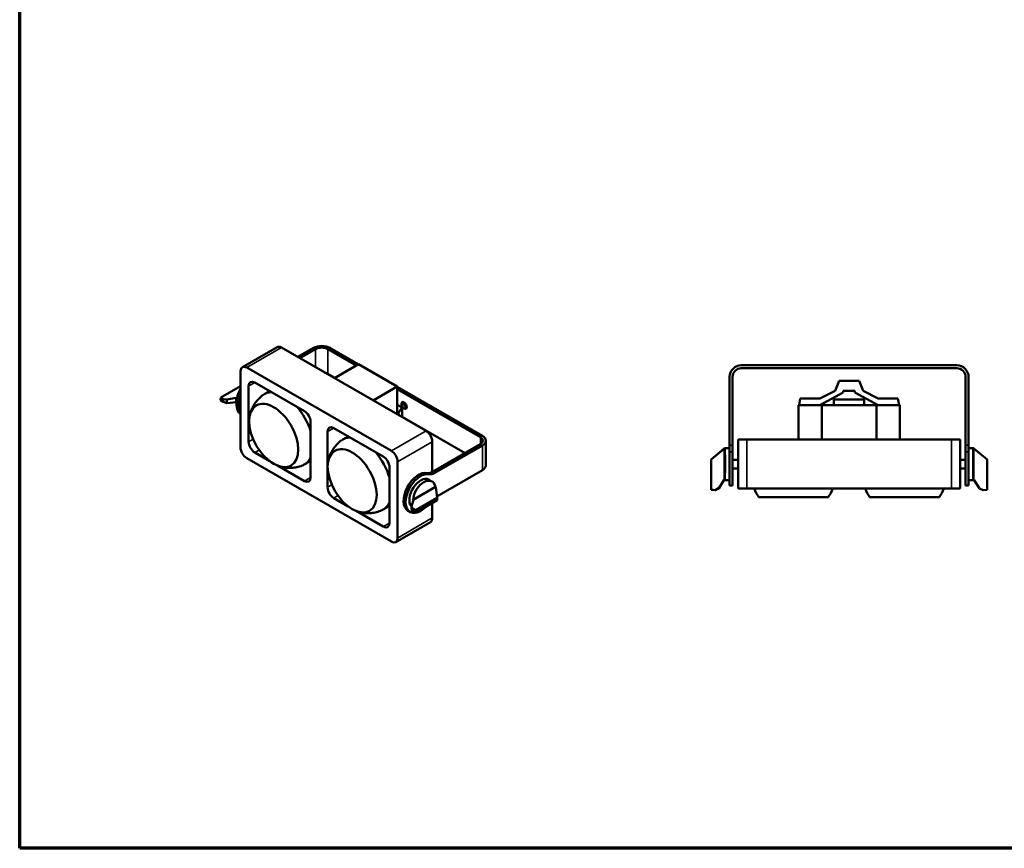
# Model space of a CAD drawing. Header units: millimetres. Extents: x 20 to 2980, y 20 to 2980.
# Tile 1 of 4: x 20 to 1705, y 20 to 1439. Entities that reach past the tile are written whole.
import ezdxf

# ---------------------------------------------------------------- set-up
doc = ezdxf.new("R2010")
doc.units = ezdxf.units.MM
for name, color, linetype, lineweight in [('Border (ISO)', 7, 'Continuous', 70), ('Visible (ISO)', 7, 'Continuous', 50), ('Visible Narrow (ISO)', 7, 'Continuous', 35)]:
    doc.layers.add(name, color=color, linetype=linetype, lineweight=lineweight)

# ---------------------------------------------------------------- blocks, each defined once
blk = doc.blocks.new('Borders Chauvet')
at = {"layer": 'Border (ISO)'}
for p, q in [((20, 20), (20, 2980)), ((2980, 20), (20, 20))]:
    blk.add_line(p, q, dxfattribs=at)

msp = doc.modelspace()

# ---------------------------------------------------------------- linework, layer by layer
at = {"layer": 'Visible (ISO)'}
for p, q in [((401.1, 844), (460.5, 878.3)), ((468, 877.6), (715.5, 734.7)), ((522.8, 876.9), (496, 861.4)), ((599.6, 848.9), (551.1, 876.9)), ((499.5, 859.4), (526.4, 874.9)), ((547.6, 874.9), (596.1, 846.9)), ((656.1, 700.4), (408.6, 843.3)), ((600, 849.1), (558.6, 825.3)), ((666.3, 810.8), (600, 849.1)), ((1624.1, 847.2), (1255.1, 847.2)), ((398, 837.1), (398, 706.5)), ((559.3, 825.7), (547.6, 832.4)), ((1235.1, 827.2), (1235.1, 710.5)), ((1240.1, 710.5), (1240.1, 827.2)), ((1255.1, 842.2), (1624.1, 842.2)), ((1639.1, 710.5), (1639.1, 827.2)), ((1644.1, 827.2), (1644.1, 710.5)), ((398, 811.3), (364.1, 791.8)), ((411.9, 716.1), (411.9, 811.5)), ((422.5, 817.6), (507.2, 768.7)), ((624.9, 787), (666.3, 810.8)), ((666.3, 763.1), (666.3, 810.8)), ((812, 726.3), (666.3, 810.5)), ((1415.6, 803.5), (1422.6, 820.5)), ((1422.6, 820.5), (1456.6, 820.5)), ((1456.6, 820.5), (1463.6, 803.5)), ((666.3, 806.4), (808.5, 724.3)), ((1389.6, 790.5), (1415.6, 803.5)), ((1429.6, 800.5), (1389.8, 778.7)), ((1429.6, 803.5), (1429.6, 800.5)), ((1449.6, 803.5), (1429.6, 803.5)), ((1449.6, 800.5), (1449.6, 803.5)), ((1489.3, 778.7), (1449.6, 800.5)), ((1463.6, 803.5), (1489.6, 790.5)), ((363.9, 787.7), (364.1, 791.8)), ((363.9, 787.7), (368.2, 784.3)), ((364.1, 791.8), (368.3, 789.4)), ((368.2, 784.3), (368.3, 789.4)), ((374.7, 782.5), (368.2, 784.3)), ((368.3, 789.4), (374.7, 788.5)), ((374.7, 788.5), (390.8, 791.2)), ((374.7, 782.5), (374.7, 788.5)), ((391.1, 784), (374.7, 782.5)), ((666.3, 779.7), (674.7, 774.8)), ((1392.7, 778.7), (1353, 778.7)), ((1353, 720.2), (1353, 778.7)), ((1354.1, 778.7), (1356.1, 790.5)), ((1356.1, 790.5), (1389.6, 790.5)), ((1486.5, 778.7), (1392.7, 778.7)), ((1392.7, 778.7), (1392.7, 720.2)), ((1413.6, 788.5), (1413.6, 778.7)), ((1413.6, 788.5), (1465.6, 788.5)), ((1465.6, 778.7), (1465.6, 788.5)), ((1486.5, 778.7), (1526.2, 778.7)), ((1486.5, 720.2), (1486.5, 778.7)), ((1489.6, 790.5), (1523.1, 790.5)), ((1523.1, 790.5), (1525.1, 778.7)), ((1526.2, 778.7), (1526.2, 720.2)), ((674.7, 774.8), (667.7, 765)), ((667.7, 765), (670, 761)), ((674.7, 758.2), (674.7, 774.8)), ((782.3, 696.9), (674.7, 759)), ((517.8, 750.3), (517.8, 655)), ((547, 638.2), (547, 733.5)), ((557.6, 739.6), (642.3, 690.7)), ((726, 664.4), (808.5, 712)), ((726.1, 716.3), (726.1, 664.5)), ((812, 710), (729.5, 662.3)), ((817.9, 675.7), (817.9, 718.1)), ((1235.1, 710.5), (1235.1, 698.9)), ((1240.1, 698.9), (1240.1, 710.5)), ((1264.6, 720.2), (1249.6, 720.2)), ((1249.6, 636.2), (1249.6, 720.2)), ((1264.6, 720.2), (1614.6, 720.2)), ((1629.6, 720.2), (1614.6, 720.2)), ((1629.6, 636.2), (1629.6, 720.2)), ((1639.1, 698.9), (1639.1, 710.5)), ((1644.1, 710.5), (1644.1, 698.9)), ((448.1, 683), (422.5, 697.8)), ((1225.9, 704.9), (1203.5, 685.9)), ((1203.7, 685.9), (1226.4, 704.8)), ((1235.1, 705.2), (1226.6, 705.2)), ((1226.6, 704.8), (1226.6, 650.6)), ((1235.1, 641.2), (1235.1, 698.9)), ((1240.1, 698.9), (1240.1, 641.2)), ((1639.1, 698.9), (1639.1, 641.2)), ((1644.1, 705.2), (1652.6, 705.2)), ((1644.1, 641.2), (1644.1, 698.9)), ((1652.6, 704.8), (1652.6, 650.6)), ((1653.2, 704.9), (1675.7, 685.9)), ((408.6, 688.1), (656.1, 545.2)), ((507.2, 648.9), (461.4, 675.3)), ((666.7, 551.4), (666.7, 682)), ((1203.5, 634), (1203.5, 685.9)), ((1203.5, 685.9), (1203.7, 685.9)), ((1203.7, 685.9), (1203.7, 634.2)), ((1249.6, 685.2), (1240.1, 685.2)), ((1639.1, 685.2), (1629.6, 685.2)), ((1675.7, 634), (1675.7, 685.9)), ((652.9, 672.4), (652.9, 577)), ((734.2, 622.6), (812, 667.5)), ((1249.6, 670.2), (1240.1, 670.2)), ((1639.1, 670.2), (1629.6, 670.2)), ((720.1, 651.5), (725.7, 648.3)), ((1216.2, 636.6), (1225.1, 650.6)), ((1225.2, 650.2), (1216.4, 636.4)), ((1235.1, 650.2), (1225, 650.2)), ((1240.1, 641.2), (1235.1, 641.2)), ((1644.1, 641.2), (1639.1, 641.2)), ((1644.1, 650.2), (1654, 650.2)), ((1653.7, 650.6), (1662.8, 636.4)), ((731.5, 639), (693.2, 616.8)), ((732, 638.7), (734.5, 620.2)), ((1203.5, 634), (1203.7, 634.2)), ((1203.5, 634), (1210.2, 633.4)), ((1203.7, 634.2), (1210.1, 633.6)), ((1210.1, 633.6), (1216.2, 636.6)), ((1210.2, 633.4), (1210.1, 633.6)), ((1216.4, 636.4), (1210.2, 633.4)), ((1216.4, 636.4), (1216.2, 636.6)), ((1249.6, 636.2), (1264.6, 636.2)), ((1614.6, 636.2), (1264.6, 636.2)), ((1614.6, 636.2), (1629.6, 636.2)), ((1662.8, 636.4), (1669, 633.4)), ((1675.7, 634), (1669, 633.4)), ((582.4, 605.4), (557.6, 619.8)), ((694, 616.3), (690.4, 606.2)), ((697.8, 599), (734.5, 620.2)), ((734.3, 616.2), (697.8, 595.1)), ((726.1, 611.5), (726.1, 585.7)), ((734.5, 620.2), (734.3, 616.2)), ((1403.9, 621.4), (1285.3, 621.4)), ((1475.3, 621.4), (1593.9, 621.4)), ((642.3, 570.9), (595.7, 597.8)), ((688.1, 596.1), (684.5, 598.1)), ((690.4, 606.2), (692.6, 602)), ((690.4, 606.2), (690.6, 600.3)), ((692.8, 597), (690.6, 600.3)), ((697.8, 599), (692.6, 602)), ((692.6, 602), (692.8, 597)), ((697.8, 595.1), (692.8, 597)), ((697.8, 599), (697.8, 595.1)), ((663.6, 544.5), (723, 578.8))]:
    msp.add_line(p, q, dxfattribs=at)
for centre, radius, start, end in [((1255.1, 827.2), 20, 90, 180), ((1624.1, 827.2), 20, 0, 90), ((1255.1, 827.2), 15, 90, 180), ((1624.1, 827.2), 15, 0, 90), ((1325.3, 651.7), 50.2, 197.9867, 217.1636), ((1363.9, 651.7), 50.2, 322.8401, 342.0118), ((1515.3, 651.7), 50.2, 197.9882, 217.1599), ((1553.9, 651.7), 50.2, 322.8364, 342.0133)]:
    msp.add_arc(centre, radius, start, end, dxfattribs=at)
for centre, major_axis, ratio, start_param, end_param in [((468, 865.3), (-7.5, 13), 0.57735, 5.497787, 6.283185), ((537, 868.8), (-20, 0), 0.57735, 3.926991, 5.497787), ((537, 868.8), (15, 0), 0.57735, 0.785398, 2.356194), ((408.6, 831), (-7.5, 13), 0.57735, 5.497787, 7.068583), ((537, 826.3), (-15, 0), 0.57735, 3.926991, 4.294199), ((422.5, 805.4), (-7.5, 13), 0.57735, 5.497787, 7.068583), ((417.1, 794.7), (-18.2, -31.6), 0.57735, 4.759654, 6.23592), ((411, 798.2), (-14.4, -23.4), 0.556861, 4.70784, 5.35011), ((420.7, 792.6), (-18.2, -31.6), 0.57735, 4.995975, 5.999599), ((473.1, 737.6), (-34.7, 60), 0.577369, 5.953595, 6.344856), ((422.4, 791.6), (-31.5, -7), 0.705219, 5.993323, 6.312635), ((374.8, 819.1), (223, -105.1), 0.074936, 4.819511, 4.824397), ((374.8, 819.1), (-222.8, 150.3), 0.075137, 1.694401, 1.696284), ((473.1, 737.6), (34.7, -60), 0.577369, 1.207438, 1.900288), ((681.6, 780.4), (3.25, -5.63), 0.57735, 3.716704, 5.708074), ((507.2, 756.5), (7.5, -13), 0.57735, 0.785398, 2.356194), ((557.6, 727.4), (-7.5, 13), 0.57735, 5.497787, 7.068583), ((715.5, 722.4), (7.5, -13), 0.57735, 0.785398, 2.356194), ((797.9, 718.1), (20, 0), 0.57735, 5.497787, 7.068583), ((422.5, 710), (-7.5, 13), 0.57735, 0.785398, 2.356194), ((607.4, 660), (-34.7, 60), 0.577331, 5.953694, 6.34485), ((797.9, 718.1), (15, 0), 0.57735, 5.497787, 7.068583), ((408.6, 700.4), (7.5, -13), 0.57735, 3.926991, 5.497787), ((607.4, 660), (-34.7, 60), 0.577331, 4.312013, 5.041979), ((656.1, 688.1), (-7.5, 13), 0.57735, 3.926991, 5.497787), ((1193.8, 677.7), (-32.8, -27.5), 0.022441, 3.005007, 3.330144), ((1175.3, 677.7), (314.3, 0), 0.087489, 1.406843, 1.407462), ((1226.4, 677.7), (0, -27.5), 0.034921, 0.163953, 2.977639), ((1652.7, 677.7), (0, -27.5), 0.034921, 3.305546, 6.119232), ((1685.3, 677.7), (32.8, -27.5), 0.022441, 2.953041, 3.114844), ((1703.9, 677.7), (314.3, 0), 0.087489, 1.732599, 1.73475), ((473.1, 737.6), (34.7, -60), 0.577369, 6.221515, 6.64651), ((642.3, 678.5), (7.5, -13), 0.57735, 0.785398, 2.356194), ((797.9, 675.7), (20, 0), 0.57735, 5.497787, 6.283185), ((702.8, 629.8), (-18.2, -31.6), 0.57735, 3.307474, 6.283185), ((706.3, 627.7), (18.2, 31.6), 0.57735, 0.165882, 4.204512), ((726, 680.7), (-10, -17.3), 0.57735, 0.165882, 0.785398), ((729.5, 678.7), (-10, -17.3), 0.57735, 0.165882, 0.785398), ((507.2, 661.1), (7.5, -13), 0.57735, 5.497787, 7.068583), ((706.3, 627.7), (-13.7, -23.8), 0.57735, 3.141593, 6.107223), ((712.5, 624.2), (-13, -24.2), 0.597134, 2.501432, 5.315119), ((1242.6, 677.7), (-17.6, -27.5), 0.029433, 6.142908, 6.301976), ((1175.3, 677.7), (314.3, 0), 0.087489, 4.871456, 4.876342), ((1703.9, 677.7), (314.3, 0), 0.087489, 4.548436, 4.552144), ((557.6, 632), (-7.5, 13), 0.57735, 0.785398, 2.356194), ((748.6, 603.3), (222.8, -150.3), 0.075137, 1.695959, 1.698109), ((607.4, 660), (34.7, -60), 0.577331, 6.221521, 6.683595), ((748.6, 603.3), (222.8, -150.3), 0.075137, 4.511796, 4.515504), ((712.5, 624.2), (-14.4, -23.4), 0.556861, 0.487475, 1.115874), ((642.3, 583.1), (7.5, -13), 0.57735, 5.497787, 7.068583), ((715.5, 591.8), (7.5, -13), 0.57735, 0, 0.785398), ((656.1, 557.5), (7.5, -13), 0.57735, 5.497787, 7.068583)]:
    msp.add_ellipse(centre, major_axis=major_axis, ratio=ratio, start_param=start_param, end_param=end_param, dxfattribs=at)
for centre, major_axis, ratio in [((454.7, 727), (29.7, -51.4), 0.577369), ((678, 778.4), (3.25, -5.63), 0.57735), ((589.1, 649.4), (29.7, -51.4), 0.577331)]:
    msp.add_ellipse(centre, major_axis=major_axis, ratio=ratio, dxfattribs=at)
for points, knots in [([(436.4, 796.3), (433.7, 794.3), (431.3, 792.2), (426.9, 787.7), (424.9, 785.3), (421.5, 780.4), (420, 777.9), (417.6, 773), (416.6, 770.6), (414.9, 765.8), (414.3, 763.4), (413.8, 761.2)], [0.847085, 0.847085, 0.847085, 0.847085, 0.9478907, 0.9478907, 1.0486964, 1.0486964, 1.1495021, 1.1495021, 1.2503078, 1.2503078, 1.3511136, 1.3511136, 1.3511136, 1.3511136]), ([(448.2, 802.8), (447.6, 802.5), (447, 802.2), (445.4, 801.4), (444.5, 801), (442.8, 800), (441.9, 799.6), (440.1, 798.6), (439.3, 798.1), (438.4, 797.6)], [7.0233881, 7.0233881, 7.0233881, 7.0233881, 7.03209321, 7.03209321, 7.04468521, 7.04468521, 7.0572772, 7.0572772, 7.06986919, 7.06986919, 7.06986919, 7.06986919]), ([(572.7, 720), (573.6, 720.5), (574.5, 721), (576.2, 722), (577.1, 722.5), (578.9, 723.4), (579.8, 723.9), (581.3, 724.6), (581.9, 724.9), (582.6, 725.2)], [5.49653448, 5.49653448, 5.49653448, 5.49653448, 5.50912523, 5.50912523, 5.52171598, 5.52171598, 5.53430673, 5.53430673, 5.54299517, 5.54299517, 5.54299517, 5.54299517]), ([(548.1, 683.6), (548.6, 685.9), (549.3, 688.2), (550.9, 693), (551.9, 695.4), (554.4, 700.4), (555.8, 702.8), (559.3, 707.7), (561.2, 710.1), (565.6, 714.6), (568.1, 716.8), (570.7, 718.7)], [4.9321674, 4.9321674, 4.9321674, 4.9321674, 5.0329618, 5.0329618, 5.1337562, 5.1337562, 5.2345506, 5.2345506, 5.335345, 5.335345, 5.4361394, 5.4361394, 5.4361394, 5.4361394]), ([(463.9, 674.4), (466.1, 673.7), (468.4, 673.1), (473.4, 672.2), (476, 671.8), (481.5, 671.5), (484.4, 671.5), (490.3, 672), (493.3, 672.5), (499.5, 674.1), (502.6, 675.1), (505.6, 676.4)], [3.3613084, 3.3613084, 3.3613084, 3.3613084, 3.4621141, 3.4621141, 3.5629198, 3.5629198, 3.6637255, 3.6637255, 3.7645312, 3.7645312, 3.8653369, 3.8653369, 3.8653369, 3.8653369]), ([(507.7, 677.5), (508.6, 678), (509.4, 678.5), (511.2, 679.6), (512, 680.1), (513.7, 681.2), (514.6, 681.7), (516.2, 682.8), (517, 683.4), (517.8, 683.9)], [3.92573803, 3.92573803, 3.92573803, 3.92573803, 3.93833003, 3.93833003, 3.95092202, 3.95092202, 3.96351401, 3.96351401, 3.97580896, 3.97580896, 3.97580896, 3.97580896]), ([(652.9, 606.9), (652.6, 606.7), (652.4, 606.6), (651.4, 605.8), (650.6, 605.3), (648.9, 604.2), (648.1, 603.6), (646.4, 602.5), (645.5, 602), (643.8, 601), (642.9, 600.5), (642.1, 600)], [8.58693599, 8.58693599, 8.58693599, 8.58693599, 8.5903024, 8.5903024, 8.60289315, 8.60289315, 8.6154839, 8.6154839, 8.62807465, 8.62807465, 8.64066539, 8.64066539, 8.64066539, 8.64066539]), ([(639.9, 598.9), (636.9, 597.5), (633.8, 596.5), (627.7, 594.9), (624.6, 594.4), (618.7, 593.9), (615.9, 593.9), (610.4, 594.2), (607.7, 594.6), (602.8, 595.6), (600.4, 596.2), (598.2, 596.9)], [2.4178752, 2.4178752, 2.4178752, 2.4178752, 2.5186696, 2.5186696, 2.619464, 2.619464, 2.7202584, 2.7202584, 2.8210528, 2.8210528, 2.9218472, 2.9218472, 2.9218472, 2.9218472])]:
    msp.add_open_spline(points, degree=3, knots=knots, dxfattribs=at)
at = {"layer": 'Visible Narrow (ISO)'}
for p, q in [((408.6, 843.3), (468, 877.6)), ((526.4, 843.9), (526.4, 874.9)), ((547.6, 874.9), (547.6, 832.4)), ((411.9, 811.5), (422.5, 817.6)), ((547, 733.5), (557.6, 739.6)), ((656.1, 700.4), (715.5, 734.7)), ((411.9, 716.1), (419.7, 720.6)), ((666.7, 682), (726.1, 716.3)), ((808.5, 712), (808.5, 724.3)), ((812, 667.5), (812, 710)), ((1235.1, 710.5), (1240.1, 710.5)), ((1264.6, 636.2), (1264.6, 720.2)), ((1614.6, 636.2), (1614.6, 720.2)), ((1639.1, 710.5), (1644.1, 710.5)), ((422.5, 697.8), (430, 702.1)), ((1240.1, 698.9), (1235.1, 698.9)), ((1644.1, 698.9), (1639.1, 698.9)), ((721.3, 660.6), (717.8, 662.7)), ((726, 664.4), (729.5, 662.3)), ((507.2, 648.9), (517.8, 655)), ((547, 638.2), (554.3, 642.4)), ((557.6, 619.8), (564.8, 624)), ((642.3, 570.9), (652.9, 577)), ((666.7, 551.4), (726.1, 585.7))]:
    msp.add_line(p, q, dxfattribs=at)

# ---------------------------------------------------------------- block references
msp.add_blockref('Borders Chauvet', (0, 0))

doc.saveas('drawing.dxf')
